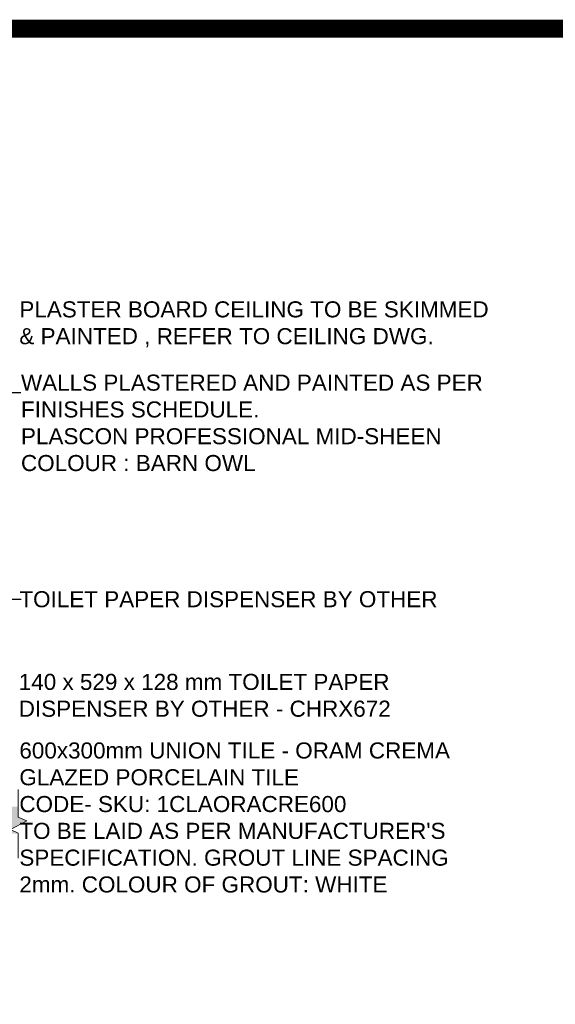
# Model space of a CAD drawing. Header units: millimetres. Extents: x -115474967 to 444143, y -74377 to 241828222.
# Tile 185 of 256: x -95501 to -92504, y 248629 to 254141. Entities that reach past the tile are written whole.
import ezdxf

# ---------------------------------------------------------------- set-up
doc = ezdxf.new("R2010")
doc.units = ezdxf.units.MM
doc.header["$MEASUREMENT"] = 0
doc.layers.add('0-GEN-GENERAL', color=7, linetype='Continuous', lineweight=25)
for name, color, linetype in [('0-HACH', 9, 'Continuous'), ('01-1 Notes', 7, 'Continuous'), ('TEXT-20', 2, 'Continuous')]:
    doc.layers.add(name, color=color, linetype=linetype)
doc.layers.add('0_cons_01', color=40, linetype='Continuous', lineweight=0, plot=False)
doc.styles.add('ARIAL', font='arial.ttf')
doc.styles.add('DIMS', font='simplex.shx')
doc.dimstyles.new('DIM-20', dxfattribs={"dimscale": 4, "dimtxt": 10, "dimasz": 8, "dimexe": 10, "dimexo": 5, "dimgap": 4, "dimtad": 1, "dimdec": 0, "dimrnd": 5, "dimdsep": 46, "dimtxsty": 'DIMS', "dimblk": 'ARCHTICK', "dimcen": 25, "dimdle": 10, "dimclrd": 9, "dimclre": 9, "dimclrt": 4, "dimadec": 0, "dimazin": 0, "dimtfac": 1, "dimtdec": 0, "dimtmove": 2, "dimatfit": 2, "dimfxl": 1, "dimtolj": 1, "dimtzin": 0, "dimarcsym": 0})

msp = doc.modelspace()

# ---------------------------------------------------------------- hatches: boundary and pattern name
at = {"layer": '0-HACH'}
h = msp.add_hatch(dxfattribs=at)
h.set_pattern_fill('AR-CONC', color=8, scale=0.8, style=0)
h.set_pattern_definition([(50, (-388143.73, 216931.84), (145.747735, -12.75127), [15.24, -167.64]), (355, (-388143.73, 216931.84), (-28.19474, 152.84548), [12.192, -134.11247]), (100.451445, (-388131.59, 216930.78), (117.553, 140.0942), [12.95201, -142.472196]), (46.1842, (-388143.73, 216972.48), (216.86323, -33.63386), [22.86, -251.46]), (96.63556, (-388125.66, 216969.68), (189.9233, 197.9409), [19.42802, -213.70849]), (351.18415, (-388143.73, 216972.48), (189.9233, 197.9409), [18.28797, -201.16779]), (21, (-388123.41, 216962.32), (121.291513, -81.81216), [15.24, -167.64]), (326, (-388123.41, 216962.32), (49.44162, 147.35037), [12.192, -134.112]), (71.451445, (-388113.3, 216955.5), (170.733135, 65.538215), [12.95201, -142.47195]), (37.5, (-388143.733, 216931.844), (2.470883, 67.644031), [0, -132.4864, 0, -136.144, 0, -134.62]), (7.5, (-388143.73, 216931.844), (53.45573, 80.14446), [0, -77.6224, 0, -129.4384, 0, -51.308]), (327.5, (-388189.046, 216931.844), (108.472476, -4.582995), [0, -50.8, 0, -158.496, 0, -210.312]), (317.5, (-388209.37, 216931.84), (118.503345, 20.341193), [0, -66.04, 0, -105.2576, 0, -149.352])])
h.paths.add_polyline_path([(-95509.09793, 249584.58627), (-95509.09747, 249586.54035), (-95553.26026, 249608.01807), (-95461.41784, 249655.7836), (-95509.07513, 249676.60429), (-95509.07853, 249735.77192), (-99255.0074, 249735.77192), (-99255.00408, 249677.96623), (-99207.3468, 249657.14554), (-99299.18921, 249609.38001), (-99248.20799, 249584.58627)])

# ---------------------------------------------------------------- linework, layer by layer
at = {"layer": '0-GEN-GENERAL', "lineweight": 0}
msp.add_lwpolyline([(-95509.13023, 249446.74697), (-95509.09747, 249586.54035), (-95553.26026, 249608.01807), (-95461.41784, 249655.7836), (-95509.07513, 249676.60429), (-95509.08401, 249831.12172)], dxfattribs=at)
at = {"layer": '0_cons_01', "const_width": 100}
msp.add_lwpolyline([(-84695.2039, 243166.19105), (-106265.70573, 243166.19105), (-106265.70573, 254090.94116), (-84695.2039, 254090.94116)], close=True, dxfattribs=at)

# ---------------------------------------------------------------- texts
at = {"layer": '01-1 Notes', "char_height": 90, "width": 2672.8735667, "attachment_point": 1, "style": 'ARIAL'}
for s, insert in [('PLASTER BOARD CEILING TO BE SKIMMED & PAINTED , REFER TO CEILING DWG. ', (-95503.09124, 252564.21171)), ('{\\C7;WALLS PLASTERED AND PAINTED AS PER FINISHES SCHEDULE.\\PPLASCON PROFESSIONAL MID-SHEEN \\PCOLOUR : BARN OWL}', (-95494.10521, 252153.94915)), ('TOILET PAPER DISPENSER BY OTHER', (-95503.09124, 250941.48134)), ('140 x 529 x 128 mm TOILET PAPER DISPENSER BY OTHER - CHRX672', (-95506.54008, 250478.56166)), ("{\\C7;600x300mm UNION TILE - ORAM CREMA GLAZED PORCELAIN TILE\\PCODE- SKU: 1CLAORACRE600 \\P\\C0;TO BE LAID AS PER MANUFACTURER'S SPECIFICATION. GROUT LINE SPACING 2mm. COLOUR OF GROUT: WHITE}", (-95503.09124, 250094.73934))]:
    msp.add_mtext(s, dxfattribs=dict(at, insert=insert))

# ---------------------------------------------------------------- leaders
at = {"layer": 'TEXT-20', "color": 7, "ltscale": 0.5}
for points in [[(-96216.4135, 252054.59694), (-96059.12266, 252054.59694), (-95494.94851, 252054.59694)], [(-97175.67461, 250591.70394), (-97175.67461, 250897.63459), (-95493.20552, 250897.63459)]]:
    msp.add_leader(points, dimstyle='DIM-20', override={"dimasz": 15, "dimtad": 0}, dxfattribs=at)

doc.saveas('drawing.dxf')
